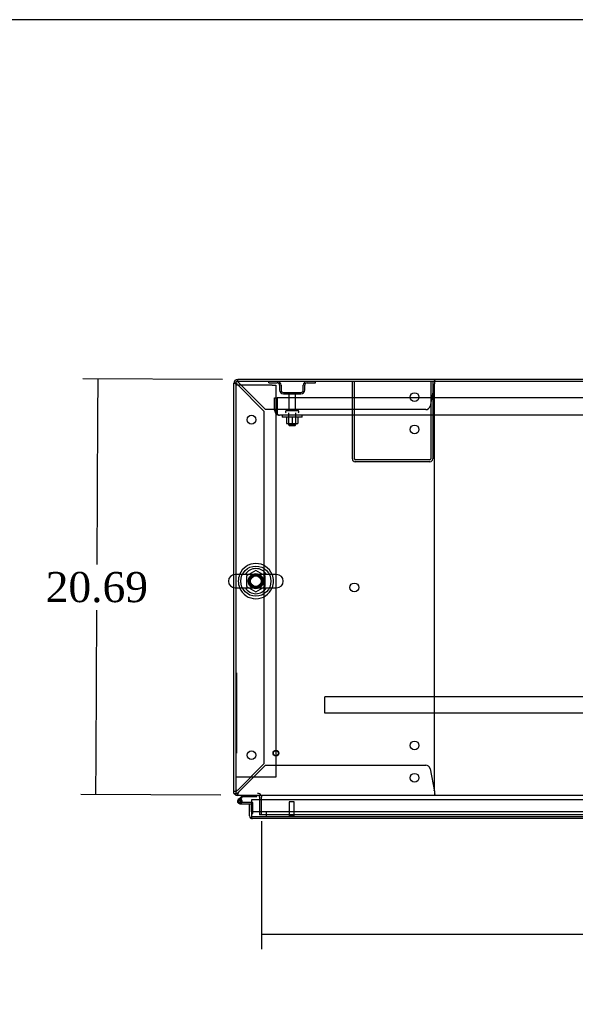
# Model space of a CAD drawing. Header units: inches. Extents: x 25 to 383, y 21 to 262.
# Tile 8 of 19: x 88 to 116, y 213 to 262. Entities that reach past the tile are written whole.
import ezdxf
from ezdxf.lldxf.tags import DXFTag

# ---------------------------------------------------------------- set-up
doc = ezdxf.new("R2010")
doc.units = ezdxf.units.IN
doc.header["$MEASUREMENT"] = 0
for name, color, linetype in [('COM42187', 7, 'Continuous'), ('COM43132', 7, 'Continuous'), ('COM50521', 7, 'Continuous'), ('COM50799-2', 7, 'Continuous'), ('COM52909', 7, 'Continuous'), ('COM54578-56', 7, 'Continuous'), ('COM54928-5', 7, 'Continuous'), ('COM55702-58', 7, 'Continuous'), ('COM71155-12', 7, 'Continuous'), ('COM71162-11', 7, 'Continuous'), ('Default', 7, 'Continuous'), ('GSK11033', 7, 'Continuous'), ('NTS166105', 7, 'Continuous'), ('NTS166905', 7, 'Continuous'), ('QLB20205', 7, 'Continuous'), ('SCS00680', 7, 'Continuous'), ('STD21878', 7, 'Continuous'), ('STD26094', 7, 'Continuous'), ('WAF25059', 7, 'Continuous'), ('WAF25362', 7, 'Continuous'), ('WAM254785', 7, 'Continuous')]:
    doc.layers.add(name, color=color, linetype=linetype)
doc.styles.add('SEACAD_Times_New_Roman', font='times.ttf')
tags = doc.linetypes.add('HIDDEN2', pattern=[0.1875, 0.125, -0.0625]).pattern_tags.tags
tags[6:7] = [DXFTag(74, 4), DXFTag(75, 0), DXFTag(340, '0'), DXFTag(46, 0.0), DXFTag(50, 0.0), DXFTag(44, 0.0), DXFTag(45, 0.0)]
tags[4:5] = [DXFTag(74, 4), DXFTag(75, 0), DXFTag(340, '0'), DXFTag(46, 0.0), DXFTag(50, 0.0), DXFTag(44, 0.0), DXFTag(45, 0.0)]
doc.dimstyles.new('HAMMOND_(STH_-_300x200)', dxfattribs={"dimtxt": 1.5, "dimasz": 1.875, "dimexe": 0.75, "dimexo": 0.75, "dimgap": 0.375, "dimtad": 0, "dimtih": 1, "dimtoh": 1, "dimzin": 0, "dimdsep": 46, "dimtxsty": 'SEACAD_Times_New_Roman', "dimblk1": '_SE_FILLED', "dimblk2": '_SE_FILLED', "dimsah": 1, "dimcen": 0.75, "dimadec": 0, "dimazin": 0, "dimtfac": 0.8, "dimtofl": 0, "dimtmove": 0, "dimatfit": 3, "dimfxl": 0, "dimtolj": 1, "dimtzin": 0, "dimarcsym": 0})

# ---------------------------------------------------------------- blocks, each defined once
blk = doc.blocks.new('SE')
at = {"layer": 'COM42187', "color": 7, "linetype": 'HIDDEN2'}
for p, q in [((74.937, 220.693), (74.752, 220.693)), ((76.567, 220.693), (74.937, 220.693)), ((76.567, 220.693), (76.752, 220.693)), ((76.752, 220.693), (76.752, 201.193)), ((74.937, 201.193), (74.752, 201.193)), ((76.567, 201.193), (74.937, 201.193)), ((76.752, 201.193), (76.567, 201.193))]:
    blk.add_line(p, q, dxfattribs=at)
at = {"layer": 'COM43132', "color": 7, "linetype": 'HIDDEN2'}
for p, q in [((76.687, 220.068), (76.812, 220.068)), ((76.687, 219.443), (76.687, 220.068)), ((120.562, 220.068), (76.812, 220.068)), ((76.812, 219.443), (76.812, 220.068)), ((76.812, 220.068), (76.812, 219.443)), ((76.812, 219.443), (76.812, 219.443)), ((76.812, 219.443), (76.812, 219.316)), ((76.812, 219.443), (76.812, 219.265)), ((76.812, 219.316), (76.762, 219.265)), ((120.437, 219.193), (76.937, 219.193)), ((76.937, 219.193), (76.937, 219.193)), ((76.937, 219.193), (76.937, 219.193))]:
    blk.add_line(p, q, dxfattribs=at)
for start, end in [(180, 225.4399), (225.4399, 269.8781), (269.9564, 270)]:
    blk.add_arc((76.937, 219.443), 0.25, start, end, dxfattribs=at)
blk.add_open_spline([(76.812, 219.265), (76.833, 219.242), (76.854, 219.224), (76.896, 219.2), (76.916, 219.193), (76.937, 219.193)], degree=3, knots=[0, 0, 0, 0, 0.5, 0.5, 1, 1, 1, 1], dxfattribs=at)
at = {"layer": 'COM50521', "color": 7, "linetype": 'HIDDEN2'}
for p, q in [((80.562, 217.023), (80.562, 220.88)), ((80.657, 217.023), (80.657, 220.88)), ((84.467, 220.88), (84.467, 217.023)), ((84.562, 220.88), (84.562, 217.023)), ((84.419, 216.975), (80.705, 216.975)), ((84.419, 216.88), (80.705, 216.88))]:
    blk.add_line(p, q, dxfattribs=at)
for centre, radius, start, end in [((80.705, 217.023), 0.143, 180, 270), ((80.705, 217.023), 0.048, 180, 270), ((84.419, 217.023), 0.143, 270, 0), ((84.419, 217.023), 0.048, 270, 0)]:
    blk.add_arc(centre, radius, start, end, dxfattribs=at)
at = {"layer": 'COM50799-2', "color": 7, "linetype": 'Continuous'}
for p, q in [((75.438, 199.872), (75.533, 199.872)), ((75.438, 199.27), (75.438, 199.872)), ((98.42, 200.065), (75.533, 200.065)), ((75.533, 200.065), (75.533, 199.27)), ((75.533, 199.472), (75.533, 199.872)), ((75.533, 199.208), (75.494, 199.157)), ((75.533, 199.27), (75.533, 199.27)), ((75.533, 199.27), (75.533, 199.208)), ((75.533, 199.27), (75.533, 199.157)), ((75.581, 199.127), (75.581, 199.127)), ((75.581, 199.127), (75.581, 199.127)), ((75.581, 199.127), (75.581, 199.127)), ((98.42, 199.127), (75.581, 199.127))]:
    blk.add_line(p, q, dxfattribs=at)
for start, end in [(180, 232.4964), (232.4964, 269.8439), (269.9238, 270)]:
    blk.add_arc((75.581, 199.27), 0.143, start, end, dxfattribs=at)
blk.add_open_spline([(75.533, 199.157), (75.541, 199.147), (75.549, 199.14), (75.561, 199.132), (75.565, 199.131), (75.573, 199.128), (75.577, 199.127), (75.581, 199.127)], degree=3, knots=[0, 0, 0, 0, 0.5, 0.5, 0.75, 0.75, 1, 1, 1, 1], dxfattribs=at)
at = {"layer": 'COM52909', "color": 7, "linetype": 'HIDDEN2'}
for p, q in [((79.189, 205.152), (79.189, 205.195)), ((118.189, 205.195), (79.189, 205.195)), ((79.189, 204.425), (79.189, 205.152)), ((79.189, 204.382), (79.189, 204.425)), ((118.189, 204.382), (79.189, 204.382))]:
    blk.add_line(p, q, dxfattribs=at)
at = {"layer": 'COM54578-56', "color": 7, "linetype": 'Continuous'}
for p, q in [((74.918, 200.12), (74.874, 200.076)), ((74.891, 200.002), (74.891, 199.977)), ((75.086, 200.287), (74.918, 200.12)), ((74.966, 200.052), (74.941, 200.052)), ((74.941, 199.927), (74.966, 199.927)), ((74.953, 199.872), (75.438, 199.872)), ((74.988, 200.101), (75.002, 200.115)), ((75.533, 199.934), (74.992, 199.934)), ((75.002, 200.115), (75.112, 200.225)), ((75.016, 199.977), (75.016, 200.002)), ((75.016, 199.984), (75.07, 199.979)), ((75.112, 200.225), (75.805, 200.225)), ((75.805, 200.225), (75.805, 200.287))]:
    blk.add_line(p, q, dxfattribs=at)
at = {"layer": 'COM54578-56', "color": 7, "linetype": 'HIDDEN2'}
for p, q in [((74.917, 200.031), (74.988, 200.101)), ((74.992, 199.934), (74.953, 199.934)), ((75.07, 199.989), (75.008, 199.989)), ((75.008, 199.984), (75.016, 199.984)), ((75.57, 199.934), (75.533, 199.934)), ((75.595, 199.385), (75.595, 199.909)), ((75.533, 199.385), (75.595, 199.385))]:
    blk.add_line(p, q, dxfattribs=at)
at = {"layer": 'COM54578-56', "color": 7, "linetype": 'Continuous'}
for centre, radius, start, end in [((74.953, 199.989), 0.117, 354.7841, 270), ((74.941, 200.002), 0.05, 90, 180), ((74.941, 199.977), 0.05, 180, 270), ((74.953, 199.989), 0.135, 68.9858, 104.9706), ((74.966, 200.002), 0.05, 0, 90), ((74.966, 199.977), 0.05, 270, 0), ((74.953, 199.989), 0.117, 331.9602, 354.7841)]:
    blk.add_arc(centre, radius, start, end, dxfattribs=at)
at = {"layer": 'COM54578-56', "color": 7, "linetype": 'HIDDEN2'}
for centre, radius, start, end in [((74.953, 199.989), 0.055, 354.7841, 270), ((74.953, 199.989), 0.055, 270, 354.7841), ((74.953, 199.989), 0.117, 270, 331.9602), ((75.57, 199.909), 0.025, 0, 90)]:
    blk.add_arc(centre, radius, start, end, dxfattribs=at)
at = {"layer": 'COM54928-5', "color": 7, "linetype": 'HIDDEN2'}
for p, q in [((74.847, 220.92), (74.847, 220.975)), ((74.847, 220.853), (74.847, 220.92)), ((84.657, 220.975), (84.657, 220.92)), ((84.657, 220.853), (84.657, 220.92)), ((74.657, 220.785), (74.713, 220.785)), ((74.78, 220.785), (74.713, 220.785)), ((74.843, 220.88), (74.847, 220.88)), ((74.847, 220.88), (74.847, 220.88)), ((74.847, 220.711), (76.157, 219.401)), ((76.232, 219.475), (74.922, 220.785)), ((84.643, 220.785), (84.426, 219.654)), ((84.657, 200.602), (84.657, 220.66)), ((84.21, 219.475), (76.232, 219.475)), ((76.157, 219.401), (76.157, 201.862)), ((76.157, 201.862), (74.847, 200.552)), ((74.922, 200.477), (76.232, 201.787)), ((76.232, 201.787), (84.21, 201.787)), ((84.426, 201.609), (84.643, 200.477)), ((74.713, 200.477), (74.657, 200.477)), ((74.78, 200.477), (74.713, 200.477)), ((74.843, 200.382), (74.847, 200.382)), ((74.847, 200.41), (74.847, 200.343)), ((74.847, 200.382), (74.847, 200.382)), ((74.847, 200.287), (74.847, 200.343)), ((84.657, 200.41), (84.657, 200.343)), ((84.657, 200.343), (84.657, 200.287))]:
    blk.add_line(p, q, dxfattribs=at)
for centre in [(83.657, 220.1), (75.532, 218.975), (83.657, 218.49), (80.657, 210.631), (83.657, 202.772), (75.532, 202.287), (83.657, 201.162)]:
    blk.add_circle(centre, 0.218, dxfattribs=at)
for centre, radius, start, end in [((73.929, 220.322), 1.096, 25.0244, 33.0678), ((88.503, 220.443), 3.875, 172.9339, 174.9317), ((75.311, 221.703), 1.096, 236.9322, 244.9756), ((75.267, 221.157), 0.613, 217.2987, 226.6958), ((74.476, 220.365), 0.613, 43.3042, 52.7013), ((84.437, 220.66), 0.22, 0, 24.9177), ((84.21, 219.695), 0.22, 270, 349.1652), ((84.21, 201.567), 0.22, 10.8348, 90), ((75.311, 199.559), 1.096, 115.0244, 123.0678), ((75.267, 200.106), 0.613, 133.3042, 142.7013), ((73.929, 200.941), 1.096, 326.9322, 334.9756), ((74.476, 200.898), 0.613, 307.2987, 316.6958), ((84.437, 200.602), 0.22, 335.0823, 0), ((88.503, 200.82), 3.875, 185.0683, 187.0661)]:
    blk.add_arc(centre, radius, start, end, dxfattribs=at)
blk.add_ellipse((74.847, 220.785), major_axis=(0.095, 0), ratio=0.999171, start_param=1.570796, end_param=3.141593, dxfattribs=at)
at = {"layer": 'COM55702-58', "color": 7, "linetype": 'HIDDEN2'}
for p, q in [((76.399, 220.808), (76.399, 220.88)), ((76.399, 220.808), (76.821, 220.808)), ((76.937, 220.693), (76.937, 220.443)), ((77.009, 220.693), (77.009, 220.443)), ((78.115, 220.443), (78.115, 220.693)), ((78.187, 220.443), (78.187, 220.693)), ((78.302, 220.808), (78.724, 220.808)), ((78.724, 220.808), (78.724, 220.88)), ((77.124, 220.327), (77.999, 220.327)), ((77.124, 220.255), (77.999, 220.255))]:
    blk.add_line(p, q, dxfattribs=at)
for centre, radius, start, end in [((76.821, 220.693), 0.188, 0, 90), ((76.821, 220.693), 0.116, 0, 90), ((77.124, 220.443), 0.188, 180, 270), ((77.124, 220.443), 0.116, 180, 270), ((77.999, 220.443), 0.116, 270, 0), ((77.999, 220.443), 0.188, 270, 0), ((78.302, 220.693), 0.188, 90, 180), ((78.302, 220.693), 0.115, 90, 180)]:
    blk.add_arc(centre, radius, start, end, dxfattribs=at)
at = {"layer": 'COM71155-12', "color": 7, "linetype": 'Continuous'}
for p, q in [((122.53, 220.975), (74.847, 220.975)), ((74.657, 211.268), (74.657, 220.785)), ((74.657, 200.382), (74.657, 210.617)), ((74.657, 200.382), (74.752, 200.382)), ((75.937, 200.192), (75.937, 200.065))]:
    blk.add_line(p, q, dxfattribs=at)
at = {"layer": 'COM71155-12', "color": 7, "linetype": 'HIDDEN2'}
for p, q in [((74.657, 210.617), (74.657, 211.268)), ((75.937, 200.065), (75.937, 199.32)), ((76.032, 199.32), (75.937, 199.32))]:
    blk.add_line(p, q, dxfattribs=at)
at = {"layer": 'COM71155-12', "color": 7, "linetype": 'Continuous'}
for centre, radius, start, end in [((74.847, 220.785), 0.19, 90, 180), ((74.847, 200.477), 0.19, 210, 240), ((75.842, 200.192), 0.095, 0, 90), ((75.842, 200.192), 0.19, 0, 30)]:
    blk.add_arc(centre, radius, start, end, dxfattribs=at)
at = {"layer": 'COM71155-12', "color": 7, "linetype": 'HIDDEN2'}
for centre, radius, start, end in [((74.847, 220.785), 0.095, 90, 180), ((74.847, 200.477), 0.095, 180, 270), ((75.842, 200.192), 0.19, 30, 90), ((74.847, 200.477), 0.19, 240, 270)]:
    blk.add_arc(centre, radius, start, end, dxfattribs=at)
at = {"layer": 'COM71162-11', "color": 7, "linetype": 'Continuous'}
for p, q in [((122.625, 220.88), (74.752, 220.88)), ((74.752, 220.88), (74.752, 211.274)), ((74.752, 210.611), (74.752, 200.477)), ((74.752, 200.477), (74.752, 200.287)), ((122.625, 200.287), (74.752, 200.287)), ((76.032, 200.287), (76.032, 200.192)), ((76.032, 200.065), (76.032, 200.192))]:
    blk.add_line(p, q, dxfattribs=at)
at = {"layer": 'COM71162-11', "color": 7, "linetype": 'HIDDEN2'}
for p, q in [((74.752, 211.274), (74.752, 210.611)), ((76.032, 199.32), (76.032, 200.065)), ((121.345, 199.32), (76.032, 199.32))]:
    blk.add_line(p, q, dxfattribs=at)
blk.add_circle((75.752, 210.943), 0.375, dxfattribs=at)
at = {"layer": 'GSK11033', "color": 7, "linetype": 'HIDDEN2'}
for p, q in [((98.42, 199.472), (75.533, 199.472)), ((76.283, 199.222), (76.283, 199.472)), ((98.42, 199.222), (75.533, 199.222))]:
    blk.add_line(p, q, dxfattribs=at)
at = {"layer": 'GSK11033', "color": 7, "linetype": 'Continuous'}
for p, q in [((75.533, 199.472), (75.533, 199.472)), ((75.533, 199.472), (75.533, 199.222)), ((75.533, 199.222), (75.533, 199.222))]:
    blk.add_line(p, q, dxfattribs=at)
at = {"layer": 'NTS166105', "color": 7, "linetype": 'HIDDEN2'}
for p, q in [((77.285, 219.097), (77.285, 218.777)), ((77.564, 219.097), (77.564, 218.777)), ((77.835, 219.097), (77.835, 218.777)), ((77.285, 218.777), (77.564, 218.777)), ((77.564, 218.777), (77.835, 218.777))]:
    blk.add_line(p, q, dxfattribs=at)
at = {"layer": 'NTS166905', "color": 7, "linetype": 'HIDDEN2'}
for p, q in [((75.752, 211.478), (75.287, 211.206)), ((75.287, 211.206), (75.287, 210.68)), ((76.217, 211.206), (75.752, 211.478)), ((76.217, 210.68), (76.217, 211.206)), ((75.287, 210.68), (75.757, 210.405)), ((75.757, 210.405), (76.217, 210.68))]:
    blk.add_line(p, q, dxfattribs=at)
blk.add_circle((75.752, 210.943), 0.263, dxfattribs=at)
at = {"layer": 'QLB20205', "color": 7, "linetype": 'HIDDEN2'}
for p, q in [((74.782, 206.382), (74.752, 206.382)), ((74.782, 206.382), (74.782, 206.007)), ((74.782, 206.007), (74.782, 202.757)), ((74.799, 205.213), (74.782, 205.213)), ((74.799, 205.198), (74.782, 205.198)), ((74.797, 205.196), (74.782, 205.196)), ((74.797, 205.087), (74.782, 205.087)), ((74.797, 205.082), (74.782, 205.082)), ((74.782, 205.069), (74.799, 205.069)), ((74.797, 204.995), (74.782, 204.995)), ((74.797, 204.991), (74.782, 204.991)), ((74.797, 204.982), (74.782, 204.982)), ((74.797, 204.971), (74.782, 204.971)), ((74.797, 204.952), (74.782, 204.952)), ((74.797, 204.861), (74.782, 204.861)), ((74.797, 204.778), (74.782, 204.778)), ((74.799, 204.778), (74.782, 204.778)), ((74.797, 204.758), (74.782, 204.758)), ((74.797, 205.189), (74.797, 205.196)), ((74.797, 205.087), (74.797, 205.189)), ((74.797, 205.069), (74.797, 205.082)), ((74.797, 204.991), (74.797, 204.995)), ((74.797, 204.982), (74.797, 204.991)), ((74.797, 204.971), (74.797, 204.982)), ((74.797, 204.952), (74.797, 204.971)), ((74.797, 204.883), (74.797, 204.952)), ((74.797, 204.861), (74.797, 204.883)), ((74.797, 204.678), (74.797, 204.758)), ((74.797, 204.678), (74.782, 204.678)), ((74.782, 204.644), (74.799, 204.644)), ((74.797, 204.637), (74.782, 204.637)), ((74.797, 204.567), (74.782, 204.567)), ((74.797, 204.563), (74.782, 204.563)), ((74.797, 204.554), (74.782, 204.554)), ((74.797, 204.543), (74.782, 204.543)), ((74.797, 204.524), (74.782, 204.524)), ((74.797, 204.433), (74.782, 204.433)), ((74.797, 204.35), (74.782, 204.35)), ((74.799, 204.35), (74.782, 204.35)), ((74.797, 204.33), (74.782, 204.33)), ((74.797, 204.644), (74.797, 204.678)), ((74.797, 204.563), (74.797, 204.567)), ((74.797, 204.554), (74.797, 204.563)), ((74.797, 204.543), (74.797, 204.554)), ((74.797, 204.524), (74.797, 204.543)), ((74.797, 204.455), (74.797, 204.524)), ((74.797, 204.433), (74.797, 204.455)), ((74.797, 204.25), (74.797, 204.33)), ((74.797, 204.25), (74.782, 204.25)), ((74.782, 204.216), (74.799, 204.216)), ((74.797, 204.209), (74.782, 204.209)), ((74.799, 204.159), (74.782, 204.159)), ((74.797, 204.148), (74.782, 204.148)), ((74.799, 204.144), (74.782, 204.144)), ((74.797, 204.126), (74.782, 204.126)), ((74.797, 203.982), (74.782, 203.982)), ((74.782, 203.98), (74.799, 203.98)), ((74.797, 203.945), (74.782, 203.945)), ((74.797, 203.93), (74.782, 203.93)), ((74.799, 203.877), (74.782, 203.877)), ((74.797, 203.875), (74.782, 203.875)), ((74.797, 203.776), (74.782, 203.776)), ((74.782, 203.773), (74.799, 203.773)), ((74.797, 204.216), (74.797, 204.25)), ((74.797, 204.082), (74.797, 204.126)), ((74.797, 203.99), (74.797, 204.082)), ((74.797, 203.982), (74.797, 203.99)), ((74.797, 203.93), (74.797, 203.945)), ((74.797, 203.88), (74.797, 203.93)), ((74.797, 203.868), (74.797, 203.875)), ((74.797, 203.783), (74.797, 203.868)), ((74.797, 203.776), (74.797, 203.783)), ((74.799, 203.734), (74.782, 203.734)), ((74.799, 203.733), (74.782, 203.733)), ((74.797, 203.707), (74.782, 203.707)), ((74.797, 203.582), (74.782, 203.582)), ((74.782, 203.555), (74.799, 203.555)), ((74.797, 203.707), (74.797, 203.734)), ((74.797, 203.582), (74.797, 203.707)), ((74.797, 203.555), (74.797, 203.582)), ((74.782, 202.382), (74.752, 202.382)), ((74.782, 202.757), (74.782, 202.382))]:
    blk.add_line(p, q, dxfattribs=at)
at = {"layer": 'SCS00680', "color": 7, "linetype": 'Continuous'}
for p, q in [((76.788, 211.274), (74.716, 211.274)), ((74.716, 210.611), (76.788, 210.611))]:
    blk.add_line(p, q, dxfattribs=at)
for centre, radius, start, end in [((74.716, 210.943), 0.331, 90, 270), ((75.752, 210.943), 0.625, 32.0055, 147.9945), ((76.788, 210.943), 0.331, 270, 90), ((75.752, 210.943), 0.625, 212.0055, 327.9945)]:
    blk.add_arc(centre, radius, start, end, dxfattribs=at)
blk.add_open_spline([(75.962, 210.609), (75.959, 210.609), (75.957, 210.609), (75.925, 210.605), (75.896, 210.604), (75.835, 210.604), (75.803, 210.604), (75.751, 210.605), (75.732, 210.605), (75.713, 210.604)], degree=3, knots=[0.74722968, 0.74722968, 0.74722968, 0.74722968, 0.75, 0.75, 0.78125, 0.78125, 0.8125, 0.8125, 0.8311073, 0.8311073, 0.8311073, 0.8311073], dxfattribs=at)
at = {"layer": 'STD21878', "color": 7, "linetype": 'HIDDEN2'}
for p, q in [((77.658, 199.972), (77.408, 199.972)), ((77.408, 199.972), (77.408, 199.254)), ((77.658, 199.254), (77.658, 199.972)), ((77.674, 199.254), (77.393, 199.254)), ((77.393, 199.254), (77.393, 199.222)), ((77.674, 199.222), (77.674, 199.254))]:
    blk.add_line(p, q, dxfattribs=at)
for radius in [0.141, 0.125]:
    blk.add_circle((76.752, 202.382), radius, dxfattribs=at)
at = {"layer": 'STD26094', "color": 7, "linetype": 'HIDDEN2'}
for p, q in [((77.397, 220.195), (77.397, 219.418)), ((77.727, 219.418), (77.727, 220.195)), ((77.237, 219.388), (77.237, 219.348)), ((77.857, 219.418), (77.267, 219.418)), ((77.374, 219.318), (77.374, 218.731)), ((77.749, 218.731), (77.749, 219.318)), ((77.887, 219.348), (77.887, 219.388)), ((77.749, 218.731), (77.374, 218.731)), ((77.374, 218.731), (77.412, 218.693)), ((77.412, 218.693), (77.712, 218.693)), ((77.712, 218.693), (77.749, 218.731))]:
    blk.add_line(p, q, dxfattribs=at)
for centre, radius, start, end in [((77.457, 220.195), 0.06, 90, 180), ((77.667, 220.195), 0.06, 0, 90), ((77.267, 219.388), 0.03, 90, 180), ((77.267, 219.348), 0.03, 180, 270), ((77.857, 219.388), 0.03, 0, 90), ((77.857, 219.348), 0.03, 270, 0)]:
    blk.add_arc(centre, radius, start, end, dxfattribs=at)
at = {"layer": 'WAF25059', "color": 7, "linetype": 'HIDDEN2'}
for p, q in [((77.062, 219.193), (77.062, 219.097)), ((78.062, 219.097), (77.062, 219.097)), ((78.062, 219.097), (78.062, 219.193))]:
    blk.add_line(p, q, dxfattribs=at)
at = {"layer": 'WAF25362', "color": 7, "linetype": 'Continuous'}
for start, end in [(22.2452, 157.7548), (202.2452, 337.7548)]:
    blk.add_arc((75.752, 210.943), 0.875, start, end, dxfattribs=at)
at = {"layer": 'WAF25362', "color": 7, "linetype": 'HIDDEN2'}
for radius, start, end in [(0.875, 157.7548, 202.2452), (0.344, 95.485, 0), (0.344, 0, 86.767), (0.875, 0, 22.2452), (0.875, 337.7548, 0)]:
    blk.add_arc((75.752, 210.943), radius, start, end, dxfattribs=at)
at = {"layer": 'WAM254785', "color": 7, "linetype": 'HIDDEN2'}
for radius in [0.75, 0.312]:
    blk.add_circle((75.752, 210.943), radius, dxfattribs=at)
blk = doc.blocks.new('_SE_FILLED')
at = {"color": 0}
blk.add_line((0, 0), (-1, 0), dxfattribs=at)
blk.add_solid([(0, 0), (-1, -0.1665), (-1, 0.1665), (0, 0)], dxfattribs=at)
blk = doc.blocks.new('*D71')
at = {"layer": 'Default', "color": 0, "linetype": 'Continuous', "lineweight": -2}
for p, q in [((98.091, 243.916), (91.126, 243.948)), ((91.867, 242.07), (91.833, 234.709)), ((91.789, 225.132), (91.823, 232.429)), ((97.996, 223.228), (91.031, 223.26))]:
    blk.add_line(p, q, dxfattribs=at)
at = {"layer": 'Defpoints', "color": 0, "linetype": 'Continuous'}
for p in [(98.841, 243.913), (91.781, 223.257), (98.746, 223.225)]:
    blk.add_point(p, dxfattribs=at)
at = {"layer": 'Default', "color": 0, "linetype": 'Continuous', "lineweight": -2, "xscale": 1.875, "yscale": 1.875, "zscale": 1.875}
for p, rotation in [((91.876, 243.945), 89.73689768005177), ((91.781, 223.257), 269.7368976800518)]:
    blk.add_blockref('_SE_FILLED', p, dxfattribs=dict(at, rotation=rotation))
at = {"layer": 'Default', "color": 0, "linetype": 'Continuous', "insert": (91.828, 233.569), "char_height": 1.5, "attachment_point": 5, "style": 'SEACAD_Times_New_Roman'}
blk.add_mtext('\\A1;\\A1;20.69', dxfattribs=at)
blk = doc.blocks.new('*D78')
at = {"layer": 'Default', "color": 0, "linetype": 'Continuous', "lineweight": -2}
for p, q in [((100.026, 221.944), (100.026, 215.568)), ((145.339, 221.944), (145.339, 215.568)), ((101.901, 216.318), (117.502, 216.318)), ((143.464, 216.318), (127.863, 216.318))]:
    blk.add_line(p, q, dxfattribs=at)
at = {"layer": 'Defpoints', "color": 0, "linetype": 'Continuous'}
for p in [(100.026, 222.694), (145.339, 222.694), (145.339, 216.318)]:
    blk.add_point(p, dxfattribs=at)
at = {"layer": 'Default', "color": 0, "linetype": 'Continuous', "lineweight": -2, "xscale": 1.875, "yscale": 1.875, "zscale": 1.875, "rotation": 180}
blk.add_blockref('_SE_FILLED', (100.026, 216.318), dxfattribs=at)
at = {"layer": 'Default', "color": 0, "linetype": 'Continuous', "lineweight": -2, "xscale": 1.875, "yscale": 1.875, "zscale": 1.875}
blk.add_blockref('_SE_FILLED', (145.339, 216.318), dxfattribs=at)
at = {"layer": 'Default', "color": 0, "linetype": 'Continuous', "insert": (122.682, 216.318), "char_height": 1.5, "attachment_point": 5, "style": 'SEACAD_Times_New_Roman'}
blk.add_mtext('\\A1;\\A1;45.31\\PDOOR \\POPENING', dxfattribs=at)
blk = doc.blocks.new('BORDER')
at = {"layer": 'Default', "color": 7, "linetype": 'Continuous'}
blk.add_line((0, 27.86), (-41.86, 27.86), dxfattribs=at)

msp = doc.modelspace()

# ---------------------------------------------------------------- block references
at = {"layer": 'Default', "color": 7, "xscale": 8.55, "yscale": 8.55, "zscale": 8.55}
msp.add_blockref('BORDER', (383.217, 23.607), dxfattribs=at)
at = {"layer": 'Default'}
msp.add_blockref('SE', (23.994, 22.937), dxfattribs=at)

# ---------------------------------------------------------------- dimensions: what is measured, and where the dimension line sits
at = {"layer": 'Default', "color": 7, "linetype": 'Continuous'}
for base, p1, p2, angle, text, picture, middle in [((91.781, 223.257), (98.841, 243.913), (98.746, 223.225), 269.7369, '\\A1;<>', '*D71', (91.828, 233.569)), ((145.339, 216.318), (100.026, 222.694), (145.339, 222.694), 0, '\\A1;<>\\PDOOR \\XOPENING', '*D78', (122.682, 216.318))]:
    dim = msp.add_linear_dim(base=base, p1=p1, p2=p2, angle=angle, text=text, dimstyle='HAMMOND_(STH_-_300x200)', dxfattribs=at)
    dim.commit()
    dim.dimension.update_dxf_attribs({"geometry": picture, "text_midpoint": middle, "dimtype": 161})

doc.saveas('drawing.dxf')
